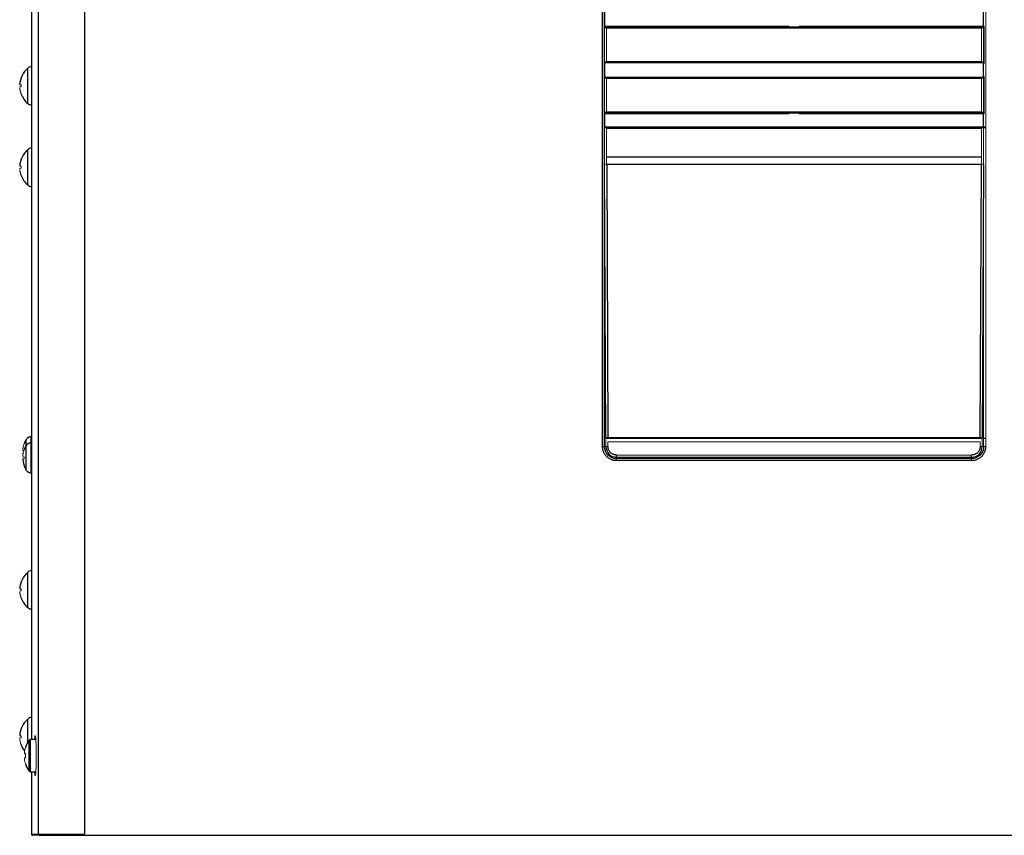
# Paper-space layout '_Left' of a CAD drawing. Header units: millimetres. Extents: x 485 to 947, y 37 to 1369.
# Tile 3 of 7: x 505 to 749, y 952 to 1155. Entities that reach past the tile are written whole.
import ezdxf

# ---------------------------------------------------------------- set-up
doc = ezdxf.new("R2010")
doc.units = ezdxf.units.MM

psp = doc.layouts.new('_Left')

# ---------------------------------------------------------------- linework, layer by layer
at = {"color": 7, "linetype": 'Continuous', "lineweight": 25}
for p, q in [((509.5, 1369.19), (509.5, 952.69)), ((521, 1369.44), (521, 952.69)), ((507.9, 1345.69), (507.9, 976.19)), ((649.42, 1048.84), (649.42, 1273.04)), ((649.91, 1048.84), (649.91, 1273.04)), ((649.94, 1152.66), (650.03, 1152.91)), ((650.44, 1152.7), (743.36, 1152.7)), ((743.77, 1152.91), (743.86, 1152.66)), ((650.03, 1144.01), (649.94, 1144.25)), ((650.03, 1140.43), (650.03, 1144.01)), ((743.77, 1144.01), (650.03, 1144.01)), ((743.36, 1144.22), (650.44, 1144.22)), ((743.86, 1144.25), (743.77, 1144.01)), ((743.77, 1144.01), (743.77, 1140.43)), ((649.94, 1140.18), (650.03, 1140.43)), ((650.03, 1140.43), (743.77, 1140.43)), ((650.44, 1140.22), (743.36, 1140.22)), ((743.77, 1140.43), (743.86, 1140.18)), ((650.03, 1131.53), (649.94, 1131.77)), ((743.36, 1131.74), (650.44, 1131.74)), ((743.86, 1131.77), (743.77, 1131.53)), ((743.36, 1120.63), (650.44, 1120.63)), ((650.27, 1051.01), (649.95, 1118.77)), ((650.45, 1118.86), (650.77, 1051.1)), ((650.45, 1118.86), (743.36, 1118.86)), ((743.04, 1051.1), (743.36, 1118.86)), ((743.86, 1118.77), (743.54, 1051.01)), ((507.9, 1051.29), (507.84, 1051.29)), ((507.9, 1049.79), (507.84, 1049.79)), ((650.27, 1050.94), (743.54, 1050.94)), ((743.89, 1050.94), (744.39, 1050.94)), ((505.71, 1047.26), (505.73, 1046.92)), ((649.42, 1048.84), (650.27, 1048.84)), ((652.9, 1045.35), (652.9, 1046.74)), ((740.9, 1045.85), (652.9, 1045.85)), ((740.9, 1045.35), (652.9, 1045.35)), ((740.9, 1045.35), (740.9, 1046.74)), ((507.84, 1042.29), (507.9, 1042.29)), ((508.95, 976.19), (507.61, 976.19)), ((507.61, 968.19), (508.95, 968.19)), ((507.9, 968.19), (507.9, 952.69)), ((507.9, 952.69), (521, 952.69)), ((509.75, 952.44), (508.15, 952.44)), ((521, 952.44), (866.8, 952.44))]:
    psp.add_line(p, q, dxfattribs=at)
at = {"color": 144, "linetype": 'Continuous', "lineweight": 18}
for p, q in [((743.89, 1048.84), (743.89, 1273.04)), ((744.39, 1273.04), (744.39, 1048.84)), ((650.03, 1152.91), (650.03, 1156.49)), ((743.77, 1156.49), (743.77, 1152.91)), ((649.94, 1144.25), (649.94, 1152.66)), ((695.4, 1152.84), (650.01, 1152.84)), ((650.03, 1153.05), (695.61, 1153.05)), ((650.44, 1144.22), (650.44, 1152.7)), ((695.47, 1152.91), (695.4, 1152.84)), ((698.33, 1152.91), (695.47, 1152.91)), ((695.61, 1153.05), (695.61, 1152.91)), ((698.19, 1152.91), (698.19, 1153.05)), ((698.19, 1153.05), (743.77, 1153.05)), ((698.4, 1152.84), (698.33, 1152.91)), ((743.8, 1152.84), (698.4, 1152.84)), ((743.36, 1152.7), (743.36, 1144.22)), ((743.86, 1152.66), (743.86, 1144.25)), ((743.89, 1153.05), (744.01, 1153.05)), ((744.01, 1153.05), (744.01, 1143.87)), ((650.01, 1144.08), (695.4, 1144.08)), ((695.4, 1144.08), (695.47, 1144.01)), ((698.33, 1144.01), (698.4, 1144.08)), ((698.4, 1144.08), (743.8, 1144.08)), ((744.01, 1143.87), (743.89, 1143.87)), ((649.94, 1131.77), (649.94, 1140.18)), ((695.4, 1140.36), (650.01, 1140.36)), ((650.44, 1131.74), (650.44, 1140.22)), ((695.47, 1140.43), (695.4, 1140.36)), ((698.4, 1140.36), (698.33, 1140.43)), ((743.8, 1140.36), (698.4, 1140.36)), ((743.36, 1140.22), (743.36, 1131.74)), ((743.86, 1140.18), (743.86, 1131.77)), ((743.89, 1140.57), (744.01, 1140.57)), ((744.01, 1140.57), (744.01, 1131.39)), ((650.01, 1131.6), (695.4, 1131.6)), ((650.03, 1127.95), (650.03, 1131.53)), ((695.61, 1131.39), (650.03, 1131.39)), ((695.4, 1131.6), (695.47, 1131.53)), ((695.47, 1131.53), (698.33, 1131.53)), ((695.61, 1131.53), (695.61, 1131.39)), ((698.19, 1131.39), (698.19, 1131.53)), ((743.77, 1131.39), (698.19, 1131.39)), ((698.33, 1131.53), (698.4, 1131.6)), ((698.4, 1131.6), (743.8, 1131.6)), ((743.77, 1131.53), (743.77, 1127.95)), ((744.01, 1131.39), (743.89, 1131.39)), ((649.94, 1127.7), (650.03, 1127.95)), ((649.94, 1120.63), (649.94, 1127.7)), ((743.81, 1127.85), (650, 1127.85)), ((650.03, 1128.09), (743.77, 1128.09)), ((650.44, 1127.74), (743.36, 1127.74)), ((650.44, 1120.63), (650.44, 1127.74)), ((743.36, 1127.74), (743.36, 1120.63)), ((743.77, 1127.95), (743.86, 1127.7)), ((743.86, 1127.7), (743.86, 1120.63)), ((743.89, 1128.09), (744.39, 1128.09)), ((744.39, 1127.85), (743.89, 1127.85)), ((650.27, 1048.84), (650.27, 1049.99)), ((743.04, 1051.1), (650.77, 1051.1)), ((650.77, 1048.87), (650.77, 1050.02)), ((650.77, 1050.02), (743.03, 1050.02)), ((743.03, 1050.02), (743.03, 1048.87)), ((743.53, 1049.99), (743.53, 1048.84)), ((744.39, 1048.84), (743.53, 1048.84)), ((740.9, 1046.74), (652.9, 1046.74)), ((740.9, 1046.21), (652.9, 1046.21)), ((506.13, 972.7), (506.39, 972.7)), ((506.39, 971.67), (506.13, 971.67))]:
    psp.add_line(p, q, dxfattribs=at)
at = {"color": 8, "linetype": 'Continuous', "lineweight": 25}
for p, q in [((506.95, 1133.9), (506.95, 1142.67)), ((506.95, 1113.7), (506.95, 1122.47)), ((506.56, 1043), (506.56, 1050.57)), ((507.84, 1042.29), (507.84, 1051.29)), ((506.95, 1008.9), (506.95, 1017.67)), ((506.95, 975.49), (506.95, 981.27)), ((507.32, 968.33), (507.32, 976.04)), ((507.61, 968.19), (507.61, 976.19))]:
    psp.add_line(p, q, dxfattribs=at)
at = {"color": 7, "linetype": 'Continuous', "lineweight": 25}
for centre, radius, start, end in [((510.75, 1138.29), 5.8, 130.9035, 177.3221), ((507.94, 1141.54), 1.5, 91.2551, 130.9035), ((510.75, 1138.29), 5.8, 200.6179, 229.0965), ((507.94, 1135.04), 1.5, 229.0965, 268.7449), ((507.94, 1121.34), 1.5, 91.2551, 130.9035), ((510.75, 1118.09), 5.8, 130.9035, 177.3221), ((510.75, 1118.09), 5.8, 200.6179, 229.0965), ((507.94, 1114.84), 1.5, 229.0965, 268.7449), ((511.5, 1047.54), 5.8, 148.4491, 159.4142), ((507.84, 1049.79), 1.5, 90, 148.4491), ((507.84, 1048.29), 1.5, 90, 148.4491), ((511.5, 1046.04), 5.8, 148.4491, 159.4142), ((511.5, 1046.04), 5.8, 182.7724, 211.5509), ((507.84, 1043.79), 1.5, 211.5509, 270), ((507.94, 1016.54), 1.5, 91.2551, 130.9035), ((510.75, 1013.29), 5.8, 130.9035, 177.3221), ((510.75, 1013.29), 5.8, 200.6179, 229.0965), ((507.94, 1010.04), 1.5, 229.0965, 268.7449), ((510.75, 976.89), 5.8, 130.9035, 177.3221), ((507.94, 980.14), 1.5, 91.2551, 130.9035), ((510.75, 976.89), 5.8, 200.6179, 217.3079), ((512.55, 972.19), 6.5, 143.6416, 162.1803), ((507.61, 975.83), 0.36, 90, 143.6416), ((512.55, 972.19), 6.5, 197.8437, 216.3584), ((507.61, 968.55), 0.36, 216.3584, 270)]:
    psp.add_arc(centre, radius, start, end, dxfattribs=at)
at = {"color": 144, "linetype": 'Continuous', "lineweight": 18}
for centre, radius, start, end in [((650.33, 1118.04), 0.822, 82.0915, 118.075), ((743.47, 1118.04), 0.822, 61.925, 97.9085), ((650.65, 1050.29), 0.822, 82.0915, 118.075), ((743.15, 1050.29), 0.822, 61.925, 97.9085), ((650.66, 1046.94), 1.93, 86.5438, 101.4395), ((743.15, 1046.94), 1.93, 78.5605, 93.4562)]:
    psp.add_arc(centre, radius, start, end, dxfattribs=at)
for points, knots in [([(649.94, 1152.66), (649.94, 1152.66), (649.95, 1152.67), (649.96, 1152.67), (649.98, 1152.68), (650.03, 1152.68), (650.09, 1152.69), (650.17, 1152.69), (650.26, 1152.69), (650.35, 1152.7), (650.41, 1152.7), (650.44, 1152.7)], [0, 0, 0, 0, 0.079212, 0.159054, 0.240711, 0.367736, 0.500426, 0.627199, 0.759902, 0.878498, 1, 1, 1, 1]), ([(743.36, 1152.7), (743.38, 1152.7), (743.42, 1152.7), (743.48, 1152.7), (743.56, 1152.69), (743.63, 1152.69), (743.71, 1152.69), (743.78, 1152.68), (743.82, 1152.68), (743.86, 1152.67), (743.86, 1152.66), (743.86, 1152.66)], [0, 0, 0, 0, 0.079021, 0.158684, 0.2401811, 0.3670295, 0.4996533, 0.6264864, 0.7593721, 0.8782083, 1, 1, 1, 1]), ([(650.44, 1144.22), (650.42, 1144.22), (650.38, 1144.22), (650.32, 1144.22), (650.25, 1144.22), (650.17, 1144.22), (650.09, 1144.23), (650.03, 1144.23), (649.98, 1144.24), (649.95, 1144.25), (649.94, 1144.25), (649.94, 1144.25)], [0, 0, 0, 0, 0.079021, 0.158684, 0.240181, 0.36703, 0.499653, 0.626486, 0.759372, 0.878208, 1, 1, 1, 1]), ([(743.86, 1144.25), (743.86, 1144.25), (743.86, 1144.25), (743.85, 1144.24), (743.82, 1144.24), (743.78, 1144.23), (743.71, 1144.23), (743.64, 1144.22), (743.55, 1144.22), (743.46, 1144.22), (743.39, 1144.22), (743.36, 1144.22)], [0, 0, 0, 0, 0.079212, 0.159054, 0.240711, 0.367736, 0.500426, 0.627199, 0.759902, 0.878498, 1, 1, 1, 1]), ([(649.94, 1140.18), (649.94, 1140.19), (649.95, 1140.19), (649.96, 1140.19), (649.98, 1140.2), (650.03, 1140.2), (650.09, 1140.21), (650.17, 1140.21), (650.26, 1140.22), (650.35, 1140.22), (650.41, 1140.22), (650.44, 1140.22)], [0, 0, 0, 0, 0.079212, 0.159054, 0.240711, 0.367736, 0.500426, 0.627199, 0.759902, 0.878498, 1, 1, 1, 1]), ([(743.36, 1140.22), (743.38, 1140.22), (743.42, 1140.22), (743.48, 1140.22), (743.56, 1140.22), (743.63, 1140.21), (743.71, 1140.21), (743.78, 1140.2), (743.82, 1140.2), (743.86, 1140.19), (743.86, 1140.19), (743.86, 1140.18)], [0, 0, 0, 0, 0.079021, 0.158684, 0.240181, 0.36703, 0.499653, 0.626486, 0.759372, 0.878208, 1, 1, 1, 1]), ([(505.33, 1138.52), (505.3, 1138.52), (505.24, 1138.53), (505.17, 1138.54), (505.1, 1138.55), (505.04, 1138.55), (505.01, 1138.55), (504.99, 1138.56)], [0, 0, 0, 0, 0.162003, 0.342984, 0.542965, 0.761966, 1, 1, 1, 1]), ([(504.99, 1138.02), (505, 1138.02), (505.02, 1138.02), (505.06, 1138.02), (505.11, 1138.03), (505.16, 1138.03), (505.21, 1138.04), (505.27, 1138.04), (505.31, 1138.05), (505.33, 1138.05)], [0, 0, 0, 0, 0.171971, 0.334226, 0.486773, 0.629616, 0.762763, 0.886221, 1, 1, 1, 1]), ([(504.99, 1137.92), (504.99, 1137.93), (504.99, 1137.94), (504.99, 1137.97), (504.99, 1137.99), (504.99, 1138.01), (504.99, 1138.02), (504.99, 1138.02)], [0, 0, 0, 0, 0.168911, 0.331647, 0.500562, 0.750796, 1, 1, 1, 1]), ([(504.99, 1137.74), (504.99, 1137.74), (504.99, 1137.74), (504.99, 1137.73), (504.99, 1137.72), (504.99, 1137.7), (504.99, 1137.68), (504.99, 1137.66), (504.99, 1137.63), (505, 1137.58), (505.01, 1137.5), (505.03, 1137.37), (505.06, 1137.2), (505.1, 1136.99), (505.15, 1136.79), (505.21, 1136.59), (505.27, 1136.41), (505.31, 1136.3), (505.33, 1136.25)], [0, 0, 0, 0, 0.015731, 0.031683, 0.04478, 0.063341, 0.077298, 0.093612, 0.102417, 0.125409, 0.186954, 0.250475, 0.382287, 0.500497, 0.658935, 0.777132, 0.892734, 1, 1, 1, 1]), ([(505.33, 1138.05), (505.33, 1138.09), (505.33, 1138.17), (505.33, 1138.29), (505.33, 1138.4), (505.33, 1138.48), (505.33, 1138.52)], [0, 0, 0, 0, 0.250359, 0.5, 0.749641, 1, 1, 1, 1]), ([(650.44, 1131.74), (650.42, 1131.74), (650.38, 1131.74), (650.32, 1131.74), (650.25, 1131.74), (650.17, 1131.74), (650.09, 1131.75), (650.03, 1131.75), (649.98, 1131.76), (649.95, 1131.77), (649.94, 1131.77), (649.94, 1131.77)], [0, 0, 0, 0, 0.079021, 0.158684, 0.240181, 0.36703, 0.499653, 0.626486, 0.759372, 0.878208, 1, 1, 1, 1]), ([(743.86, 1131.77), (743.86, 1131.77), (743.86, 1131.77), (743.85, 1131.76), (743.82, 1131.76), (743.78, 1131.75), (743.71, 1131.75), (743.64, 1131.74), (743.55, 1131.74), (743.46, 1131.74), (743.39, 1131.74), (743.36, 1131.74)], [0, 0, 0, 0, 0.079212, 0.159054, 0.240711, 0.367736, 0.500426, 0.627199, 0.759902, 0.878498, 1, 1, 1, 1]), ([(649.95, 1118.77), (649.95, 1118.87), (649.94, 1119.08), (649.94, 1119.39), (649.94, 1119.7), (649.94, 1120.01), (649.94, 1120.32), (649.94, 1120.53), (649.94, 1120.63)], [0, 0, 0, 0, 0.166915, 0.333532, 0.500001, 0.66647, 0.833087, 1, 1, 1, 1]), ([(650.44, 1120.63), (650.44, 1120.54), (650.44, 1120.34), (650.44, 1120.04), (650.44, 1119.74), (650.44, 1119.45), (650.44, 1119.15), (650.45, 1118.96), (650.45, 1118.86)], [0, 0, 0, 0, 0.166295, 0.332739, 0.499331, 0.666072, 0.832961, 1, 1, 1, 1]), ([(743.36, 1118.86), (743.36, 1118.96), (743.36, 1119.15), (743.36, 1119.45), (743.36, 1119.74), (743.36, 1120.04), (743.36, 1120.34), (743.36, 1120.54), (743.36, 1120.63)], [0, 0, 0, 0, 0.167039, 0.333928, 0.500669, 0.667261, 0.833705, 1, 1, 1, 1]), ([(743.86, 1120.63), (743.86, 1120.53), (743.86, 1120.32), (743.86, 1120.01), (743.86, 1119.7), (743.86, 1119.39), (743.86, 1119.08), (743.86, 1118.87), (743.86, 1118.77)], [0, 0, 0, 0, 0.166913, 0.33353, 0.499999, 0.666468, 0.833085, 1, 1, 1, 1]), ([(505.33, 1118.32), (505.3, 1118.32), (505.24, 1118.33), (505.17, 1118.34), (505.1, 1118.35), (505.04, 1118.35), (505.01, 1118.35), (504.99, 1118.36)], [0, 0, 0, 0, 0.162003, 0.342984, 0.542965, 0.761966, 1, 1, 1, 1]), ([(504.99, 1117.82), (505, 1117.82), (505.02, 1117.82), (505.06, 1117.82), (505.11, 1117.83), (505.16, 1117.83), (505.21, 1117.84), (505.27, 1117.84), (505.31, 1117.85), (505.33, 1117.85)], [0, 0, 0, 0, 0.171971, 0.334226, 0.486773, 0.629616, 0.762763, 0.886221, 1, 1, 1, 1]), ([(504.99, 1117.72), (504.99, 1117.73), (504.99, 1117.74), (504.99, 1117.77), (504.99, 1117.79), (504.99, 1117.81), (504.99, 1117.82), (504.99, 1117.82)], [0, 0, 0, 0, 0.168911, 0.331647, 0.500562, 0.750796, 1, 1, 1, 1]), ([(505.33, 1117.85), (505.33, 1117.89), (505.33, 1117.97), (505.33, 1118.09), (505.33, 1118.2), (505.33, 1118.28), (505.33, 1118.32)], [0, 0, 0, 0, 0.250359, 0.5, 0.749641, 1, 1, 1, 1]), ([(504.99, 1117.54), (504.99, 1117.54), (504.99, 1117.54), (504.99, 1117.53), (504.99, 1117.52), (504.99, 1117.5), (504.99, 1117.48), (504.99, 1117.46), (504.99, 1117.43), (505, 1117.38), (505.01, 1117.3), (505.03, 1117.17), (505.06, 1117), (505.1, 1116.79), (505.15, 1116.59), (505.21, 1116.39), (505.27, 1116.21), (505.31, 1116.1), (505.33, 1116.05)], [0, 0, 0, 0, 0.015731, 0.031683, 0.04478, 0.063341, 0.077298, 0.093612, 0.102417, 0.125409, 0.186954, 0.250475, 0.382287, 0.500497, 0.658935, 0.777132, 0.892734, 1, 1, 1, 1]), ([(506.08, 1049.57), (506.05, 1049.51), (506, 1049.37), (505.92, 1049.11), (505.86, 1048.86), (505.81, 1048.62), (505.78, 1048.45), (505.76, 1048.32), (505.75, 1048.24), (505.74, 1048.19), (505.74, 1048.16), (505.74, 1048.14), (505.74, 1048.12), (505.74, 1048.11), (505.74, 1048.1), (505.74, 1048.09), (505.74, 1048.08), (505.74, 1048.08), (505.74, 1048.08)], [0, 0, 0, 0, 0.122606, 0.289372, 0.500316, 0.618594, 0.750566, 0.81157, 0.875741, 0.897882, 0.907028, 0.922534, 0.938115, 0.95135, 0.961655, 0.969196, 0.985196, 1, 1, 1, 1]), ([(650.27, 1049.99), (650.27, 1050.07), (650.27, 1050.24), (650.27, 1050.5), (650.27, 1050.76), (650.27, 1050.93), (650.27, 1051.01)], [0, 0, 0, 0, 0.250092, 0.499999, 0.749906, 1, 1, 1, 1]), ([(743.54, 1051.01), (743.54, 1050.93), (743.54, 1050.76), (743.54, 1050.5), (743.53, 1050.24), (743.53, 1050.07), (743.53, 1049.99)], [0, 0, 0, 0, 0.250094, 0.500001, 0.749908, 1, 1, 1, 1]), ([(506.08, 1048.07), (506.05, 1048.01), (506, 1047.87), (505.92, 1047.61), (505.86, 1047.36), (505.81, 1047.12), (505.78, 1046.95), (505.76, 1046.82), (505.75, 1046.74), (505.74, 1046.69), (505.74, 1046.66), (505.74, 1046.64), (505.74, 1046.62), (505.74, 1046.61), (505.74, 1046.6), (505.74, 1046.59), (505.74, 1046.58), (505.74, 1046.58), (505.74, 1046.58)], [0, 0, 0, 0, 0.122606, 0.289372, 0.500316, 0.618594, 0.750566, 0.81157, 0.875741, 0.897882, 0.907028, 0.922534, 0.938115, 0.95135, 0.961655, 0.969196, 0.985196, 1, 1, 1, 1]), ([(505.74, 1047.91), (505.74, 1047.9), (505.74, 1047.88), (505.74, 1047.85), (505.74, 1047.83), (505.74, 1047.81), (505.74, 1047.81), (505.74, 1047.81)], [0, 0, 0, 0, 0.168911, 0.331647, 0.500562, 0.750796, 1, 1, 1, 1]), ([(505.74, 1046.41), (505.74, 1046.4), (505.74, 1046.38), (505.74, 1046.35), (505.74, 1046.33), (505.74, 1046.31), (505.74, 1046.31), (505.74, 1046.31)], [0, 0, 0, 0, 0.1689112, 0.3316465, 0.5005618, 0.7507965, 1, 1, 1, 1]), ([(505.74, 1046.31), (505.75, 1046.3), (505.77, 1046.3), (505.81, 1046.3), (505.86, 1046.3), (505.91, 1046.29), (505.96, 1046.29), (506.02, 1046.28), (506.06, 1046.27), (506.08, 1046.27)], [0, 0, 0, 0, 0.171971, 0.334226, 0.486773, 0.629616, 0.762763, 0.886221, 1, 1, 1, 1]), ([(506.08, 1045.8), (506.05, 1045.8), (505.99, 1045.79), (505.92, 1045.78), (505.85, 1045.77), (505.79, 1045.77), (505.76, 1045.77), (505.74, 1045.77)], [0, 0, 0, 0, 0.162003, 0.342984, 0.542965, 0.761966, 1, 1, 1, 1]), ([(506.08, 1046.27), (506.08, 1046.23), (506.08, 1046.15), (506.08, 1046.04), (506.08, 1045.92), (506.08, 1045.84), (506.08, 1045.8)], [0, 0, 0, 0, 0.250359, 0.5, 0.749641, 1, 1, 1, 1]), ([(505.33, 1013.52), (505.3, 1013.52), (505.24, 1013.53), (505.17, 1013.54), (505.1, 1013.55), (505.04, 1013.55), (505.01, 1013.55), (504.99, 1013.56)], [0, 0, 0, 0, 0.162003, 0.342984, 0.542965, 0.761966, 1, 1, 1, 1]), ([(504.99, 1013.02), (505, 1013.02), (505.02, 1013.02), (505.06, 1013.02), (505.11, 1013.03), (505.16, 1013.03), (505.21, 1013.04), (505.27, 1013.04), (505.31, 1013.05), (505.33, 1013.05)], [0, 0, 0, 0, 0.171971, 0.334226, 0.486773, 0.629616, 0.762763, 0.886221, 1, 1, 1, 1]), ([(504.99, 1012.92), (504.99, 1012.93), (504.99, 1012.94), (504.99, 1012.97), (504.99, 1012.99), (504.99, 1013.01), (504.99, 1013.02), (504.99, 1013.02)], [0, 0, 0, 0, 0.168911, 0.331647, 0.500562, 0.750796, 1, 1, 1, 1]), ([(505.33, 1013.05), (505.33, 1013.09), (505.33, 1013.17), (505.33, 1013.29), (505.33, 1013.4), (505.33, 1013.48), (505.33, 1013.52)], [0, 0, 0, 0, 0.250359, 0.5, 0.749641, 1, 1, 1, 1]), ([(504.99, 1012.74), (504.99, 1012.74), (504.99, 1012.74), (504.99, 1012.73), (504.99, 1012.72), (504.99, 1012.7), (504.99, 1012.68), (504.99, 1012.66), (504.99, 1012.63), (505, 1012.58), (505.01, 1012.5), (505.03, 1012.37), (505.06, 1012.2), (505.1, 1011.99), (505.15, 1011.79), (505.21, 1011.59), (505.27, 1011.41), (505.31, 1011.3), (505.33, 1011.25)], [0, 0, 0, 0, 0.015731, 0.031683, 0.04478, 0.063341, 0.077298, 0.093612, 0.102417, 0.125409, 0.186954, 0.250475, 0.382287, 0.500497, 0.658935, 0.777132, 0.892734, 1, 1, 1, 1]), ([(505.33, 977.12), (505.3, 977.12), (505.24, 977.13), (505.17, 977.14), (505.1, 977.15), (505.04, 977.15), (505.01, 977.15), (504.99, 977.16)], [0, 0, 0, 0, 0.162003, 0.342984, 0.542965, 0.761966, 1, 1, 1, 1]), ([(504.99, 976.62), (505, 976.62), (505.02, 976.62), (505.06, 976.62), (505.11, 976.63), (505.16, 976.63), (505.21, 976.64), (505.27, 976.64), (505.31, 976.65), (505.33, 976.65)], [0, 0, 0, 0, 0.171971, 0.334226, 0.486773, 0.629616, 0.762763, 0.886221, 1, 1, 1, 1]), ([(504.99, 976.52), (504.99, 976.53), (504.99, 976.54), (504.99, 976.57), (504.99, 976.59), (504.99, 976.61), (504.99, 976.62), (504.99, 976.62)], [0, 0, 0, 0, 0.168911, 0.331647, 0.500562, 0.750796, 1, 1, 1, 1]), ([(504.99, 976.34), (504.99, 976.34), (504.99, 976.34), (504.99, 976.33), (504.99, 976.32), (504.99, 976.3), (504.99, 976.28), (504.99, 976.26), (504.99, 976.23), (505, 976.18), (505.01, 976.1), (505.03, 975.97), (505.06, 975.8), (505.1, 975.59), (505.15, 975.39), (505.21, 975.19), (505.27, 975.01), (505.31, 974.9), (505.33, 974.85)], [0, 0, 0, 0, 0.015731, 0.031683, 0.04478, 0.063341, 0.077298, 0.093612, 0.102417, 0.125409, 0.186954, 0.250475, 0.382287, 0.500497, 0.658934, 0.777132, 0.892734, 1, 1, 1, 1]), ([(505.33, 976.65), (505.33, 976.69), (505.33, 976.77), (505.33, 976.89), (505.33, 977), (505.33, 977.08), (505.33, 977.12)], [0, 0, 0, 0, 0.250359, 0.5, 0.749641, 1, 1, 1, 1]), ([(508.64, 976.19), (508.65, 976.33), (508.68, 976.72), (508.73, 977.08), (508.79, 977.24), (508.86, 977.08), (508.92, 976.65), (508.97, 976), (509.01, 975.03), (509.05, 973.73), (509.05, 972.66), (509.06, 972.19)], [0, 0, 0, 0, 0.065952, 0.175404, 0.288242, 0.40108, 0.510532, 0.613785, 0.708952, 0.871515, 1, 1, 1, 1]), ([(506.39, 974.17), (506.36, 974.1), (506.32, 973.96), (506.26, 973.74), (506.21, 973.51), (506.17, 973.29), (506.14, 973.13), (506.13, 973.05)], [0, 0, 0, 0, 0.194876, 0.392313, 0.592311, 0.794873, 1, 1, 1, 1]), ([(506.39, 974.17), (506.38, 974.17), (506.37, 974.18), (506.37, 974.18), (506.37, 974.18), (506.38, 974.17), (506.39, 974.17)], [0, 0, 0, 0, 0.250074, 0.5, 0.749926, 1, 1, 1, 1]), ([(506.13, 973.05), (506.13, 973.04), (506.13, 973), (506.13, 972.94), (506.13, 972.87), (506.13, 972.79), (506.13, 972.73), (506.13, 972.7)], [0, 0, 0, 0, 0.201532, 0.400286, 0.598267, 0.797506, 1, 1, 1, 1]), ([(506.13, 971.67), (506.13, 971.64), (506.13, 971.59), (506.13, 971.51), (506.13, 971.44), (506.13, 971.37), (506.13, 971.34), (506.13, 971.32)], [0, 0, 0, 0, 0.202494, 0.401733, 0.599714, 0.798468, 1, 1, 1, 1]), ([(506.13, 971.32), (506.13, 971.34), (506.13, 971.39), (506.13, 971.44), (506.13, 971.47)], [0, 0, 0, 0, 0.50357, 1, 1, 1, 1]), ([(506.13, 971.32), (506.14, 971.24), (506.17, 971.09), (506.21, 970.86), (506.26, 970.63), (506.32, 970.42), (506.36, 970.27), (506.39, 970.2)], [0, 0, 0, 0, 0.205127, 0.407689, 0.607687, 0.805124, 1, 1, 1, 1]), ([(506.39, 972.7), (506.38, 972.62), (506.37, 972.44), (506.37, 972.19), (506.37, 971.93), (506.38, 971.76), (506.39, 971.67)], [0, 0, 0, 0, 0.250005, 0.5, 0.749995, 1, 1, 1, 1]), ([(509.06, 972.19), (509.05, 971.71), (509.05, 970.64), (509.01, 969.35), (508.97, 968.37), (508.92, 967.72), (508.86, 967.29), (508.79, 967.13), (508.73, 967.29), (508.68, 967.66), (508.65, 968.04), (508.64, 968.19)], [0, 0, 0, 0, 0.128485, 0.2910472, 0.3862138, 0.489467, 0.5989186, 0.7117565, 0.8245945, 0.9340461, 1, 1, 1, 1]), ([(506.39, 970.2), (506.38, 970.2), (506.37, 970.19), (506.37, 970.19), (506.37, 970.19), (506.38, 970.2), (506.39, 970.2)], [0, 0, 0, 0, 0.250074, 0.5, 0.749926, 1, 1, 1, 1]), ([(506.39, 970.2), (506.38, 970.2), (506.37, 970.19), (506.37, 970.19), (506.37, 970.19), (506.38, 970.2), (506.39, 970.2)], [0, 0, 0, 0, 0.250074, 0.5, 0.749926, 1, 1, 1, 1])]:
    psp.add_open_spline(points, degree=3, knots=knots, dxfattribs=at)
at = {"color": 7, "linetype": 'Continuous', "lineweight": 25}
for points, knots in [([(652.9, 1045.35), (652.84, 1045.35), (652.73, 1045.35), (652.56, 1045.36), (652.39, 1045.38), (652.22, 1045.41), (652.06, 1045.45), (651.89, 1045.5), (651.73, 1045.55), (651.51, 1045.64), (651.25, 1045.76), (650.96, 1045.93), (650.68, 1046.14), (650.35, 1046.44), (649.99, 1046.88), (649.72, 1047.39), (649.56, 1047.82), (649.48, 1048.15), (649.43, 1048.49), (649.42, 1048.72), (649.42, 1048.84)], [0, 0, 0, 0, 0.031314, 0.062491, 0.093608, 0.124744, 0.155976, 0.187381, 0.219035, 0.251013, 0.313408, 0.37581, 0.438188, 0.500229, 0.62448, 0.749107, 0.811699, 0.874283, 0.937328, 1, 1, 1, 1]), ([(652.9, 1046.74), (652.86, 1046.74), (652.76, 1046.74), (652.62, 1046.76), (652.49, 1046.78), (652.35, 1046.81), (652.22, 1046.86), (652, 1046.94), (651.71, 1047.09), (651.39, 1047.36), (651.12, 1047.68), (650.95, 1048.01), (650.84, 1048.32), (650.78, 1048.59), (650.78, 1048.78), (650.77, 1048.87)], [0, 0, 0, 0, 0.041713, 0.083228, 0.124731, 0.166407, 0.208439, 0.251006, 0.375987, 0.499912, 0.623516, 0.748977, 0.833446, 0.916635, 1, 1, 1, 1]), ([(743.03, 1048.87), (743.03, 1048.82), (743.03, 1048.73), (743.01, 1048.59), (742.99, 1048.46), (742.96, 1048.32), (742.92, 1048.19), (742.84, 1047.97), (742.68, 1047.68), (742.42, 1047.36), (742.1, 1047.09), (741.76, 1046.92), (741.46, 1046.81), (741.18, 1046.75), (740.99, 1046.75), (740.9, 1046.74)], [0, 0, 0, 0, 0.041753, 0.083299, 0.124822, 0.166503, 0.208521, 0.251052, 0.376086, 0.499942, 0.623614, 0.749016, 0.833535, 0.916702, 1, 1, 1, 1]), ([(744.39, 1048.84), (744.39, 1048.78), (744.39, 1048.66), (744.37, 1048.49), (744.35, 1048.32), (744.32, 1048.16), (744.28, 1047.99), (744.24, 1047.82), (744.18, 1047.66), (744.1, 1047.44), (743.98, 1047.19), (743.8, 1046.89), (743.6, 1046.62), (743.3, 1046.28), (742.85, 1045.92), (742.35, 1045.65), (741.92, 1045.49), (741.59, 1045.41), (741.25, 1045.36), (741.02, 1045.35), (740.9, 1045.35)], [0, 0, 0, 0, 0.031319, 0.0625, 0.09362, 0.124757, 0.15599, 0.187394, 0.219045, 0.251019, 0.313416, 0.375815, 0.438194, 0.500232, 0.624485, 0.749113, 0.811707, 0.874286, 0.937332, 1, 1, 1, 1]), ([(507.9, 952.69), (507.9, 952.67), (507.91, 952.63), (507.93, 952.58), (507.96, 952.53), (508.01, 952.48), (508.08, 952.44), (508.13, 952.44), (508.15, 952.44)], [0, 0, 0, 0, 0.12881, 0.272774, 0.431887, 0.606139, 0.795517, 1, 1, 1, 1]), ([(509.75, 952.44), (509.74, 952.44), (509.7, 952.44), (509.66, 952.45), (509.62, 952.47), (509.59, 952.5), (509.56, 952.53), (509.54, 952.56), (509.52, 952.59), (509.51, 952.62), (509.5, 952.66), (509.5, 952.68), (509.5, 952.69)], [0, 0, 0, 0, 0.123957, 0.242594, 0.355909, 0.463902, 0.566569, 0.663911, 0.755925, 0.842612, 0.92397, 1, 1, 1, 1]), ([(509.75, 952.44), (509.75, 952.44), (510.04, 952.44), (511.17, 952.44), (512, 952.44), (514.09, 952.44), (515.33, 952.44), (518.06, 952.44), (519.53, 952.44), (521, 952.44)], [0, 0, 0, 0, 0.25, 0.25, 0.5, 0.5, 0.75, 0.75, 1, 1, 1, 1])]:
    psp.add_open_spline(points, degree=3, knots=knots, dxfattribs=at)
for points in [[(652.9, 1045.85), (652.11, 1045.85), (650.56, 1046.5), (649.91, 1048.05), (649.91, 1048.84)], [(650.27, 1048.84), (650.27, 1048.14), (650.85, 1046.78), (652.2, 1046.21), (652.9, 1046.21)], [(743.89, 1048.84), (743.89, 1048.05), (743.24, 1046.5), (741.69, 1045.85), (740.9, 1045.85)], [(740.9, 1046.21), (741.6, 1046.21), (742.96, 1046.78), (743.53, 1048.14), (743.53, 1048.84)]]:
    psp.add_open_spline(points, degree=3, dxfattribs=at)

doc.saveas('drawing.dxf')
